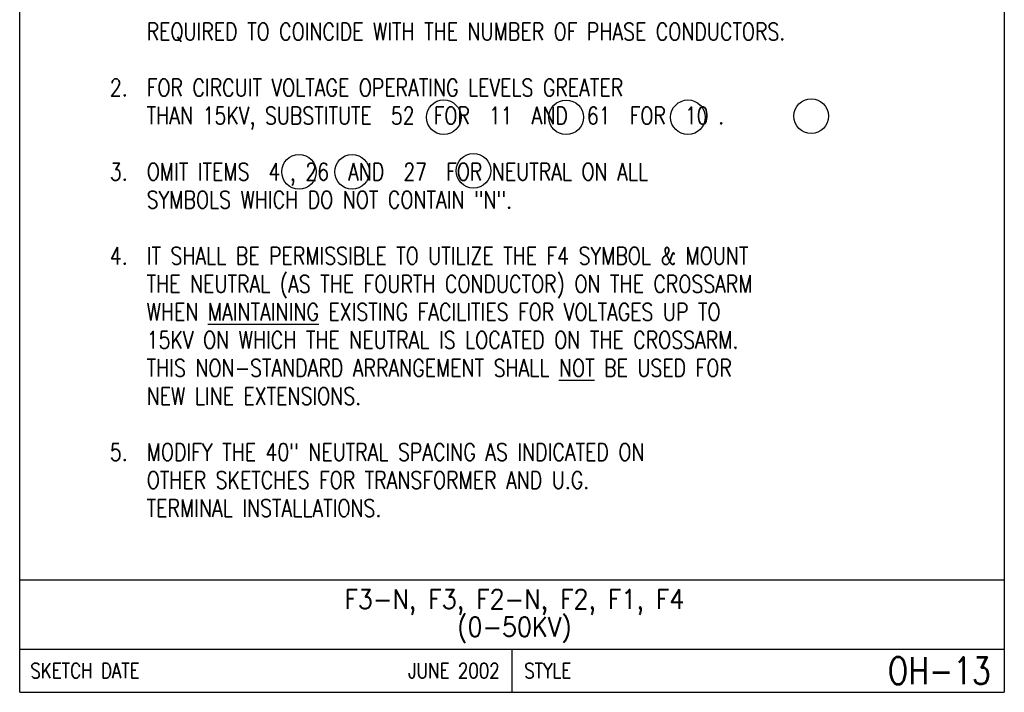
# Model space of a CAD drawing. Extents: x 0 to 7.1, y 0 to 9.85.
# Tile 1 of 3: x 0 to 7.1, y 0 to 4.86. Entities that reach past the tile are written whole.
import ezdxf
from ezdxf.enums import TextEntityAlignment as Align

# ---------------------------------------------------------------- set-up
doc = ezdxf.new("R2010")
doc.units = 0
doc.header["$MEASUREMENT"] = 0
doc.layers.add('E-DETL', color=2, linetype='CONTINUOUS')
doc.layers.add('E-DETL-TEXT', color=3, linetype='CONTINUOUS')
doc.styles.add('ROMANS', font='ROMANS.SHX', dxfattribs={"width": 0.8})

msp = doc.modelspace()

# ---------------------------------------------------------------- linework, layer by layer
at = {"layer": 'E-DETL'}
for p, q in [((0, 0), (0, 9.8483954)), ((7.1036203, 9.8483954), (7.1036203, 0)), ((0, 0.8125004), (7.1036203, 0.8125004)), ((0, 0.3125002), (7.1036203, 0.3125002)), ((3.5518101, 0.3125002), (3.5518101, 0)), ((0, 0), (7.1036203, 0))]:
    msp.add_line(p, q, dxfattribs=at)
at = {"layer": 'E-DETL-TEXT'}
for centre in [(3.0593101, 4.1510071), (3.9424682, 4.1505917), (4.8213116, 4.1508195), (5.7105166, 4.159246), (2.0151325, 3.7575841), (2.3978481, 3.7571449), (3.2739012, 3.7649608)]:
    msp.add_circle(centre, 0.125, dxfattribs=at)

# ---------------------------------------------------------------- texts
at = {"layer": 'E-DETL-TEXT', "style": 'ROMANS', "width": 0.8}
for s, p in [('REQUIRED TO COINCIDE WITH THE NUMBER OF PHASE CONDUCTORS.', (0.916416, 4.7073139)), ('FOR CIRCUIT VOLTAGE OPERATING LEVELS GREATER', (0.916416, 4.302552)), ('THAN 15KV, SUBSTITUTE  52  FOR  11  AND  61  FOR  10 .', (0.916416, 4.100171)), ('OMIT ITEMS  4 , 26  AND  27  FOR NEUTRAL ON ALL', (0.916416, 3.6954091)), ('SYMBOLS WHICH DO NOT CONTAIN "N".', (0.916416, 3.4930282)), ('IT SHALL BE PERMISSIBLE TO UTILIZE THE F4 SYMBOL & MOUNT', (0.916416, 3.0882663)), ('THE NEUTRAL (AS THE FOURTH CONDUCTOR) ON THE CROSSARM', (0.916416, 2.8858853)), ('WHEN %%UMAINTAINING%%U EXISTING FACILITIES FOR VOLTAGES UP TO', (0.916416, 2.6835044)), ('15KV ON WHICH THE NEUTRAL IS LOCATED ON THE CROSSARM.', (0.916416, 2.4811234)), ('THIS NON-STANDARD ARRANGEMENT SHALL %%UNOT%%U BE USED FOR', (0.916416, 2.2787425)), ('NEW LINE EXTENSIONS.', (0.916416, 2.0763615)), ('MODIFY THE 40" NEUTRAL SPACING AS INDICATED ON', (0.916416, 1.6715996)), ('OTHER SKETCHES FOR TRANSFORMER AND U.G.', (0.916416, 1.4692186)), ('TERMINAL INSTALLATIONS.', (0.916416, 1.2668377))]:
    msp.add_text(s, height=0.125, dxfattribs=at).set_placement(p)
for s, p in [('2.  ', (0.916416, 4.302552)), ('3.  ', (0.916416, 3.6954091)), ('4.  ', (0.916416, 3.0882663)), ('5.  ', (0.916416, 1.6715996))]:
    msp.add_text(s, height=0.125, dxfattribs=at).set_placement(p, align=Align.RIGHT)
at = {"layer": 'E-DETL-TEXT', "style": 'ROMANS', "width": 0.9}
for s, p in [('F3-N, F3, F2-N, F2, F1, F4', (3.5687713, 0.6030666)), ('(0-50KV)', (3.5687713, 0.4030666))]:
    msp.add_text(s, height=0.14, dxfattribs=at).set_placement(p, align=Align.CENTER)
at = {"layer": 'E-DETL-TEXT', "style": 'ROMANS', "width": 0.8}
for s, height, p in [('SKETCH DATE', 0.110000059, (0.077253, 0.1562501)), ('STYLE', 0.11000006, (3.6406038, 0.1562501))]:
    msp.add_text(s, height=height, dxfattribs=at).set_placement(p, align=Align.MIDDLE_LEFT)
for s, height, p in [('JUNE 2002', 0.11000006, (3.4630165, 0.1562501)), ('OH-13', 0.1968505, (7.0054901, 0.1562501))]:
    msp.add_text(s, height=height, dxfattribs=at).set_placement(p, align=Align.MIDDLE_RIGHT)

doc.saveas('drawing.dxf')
